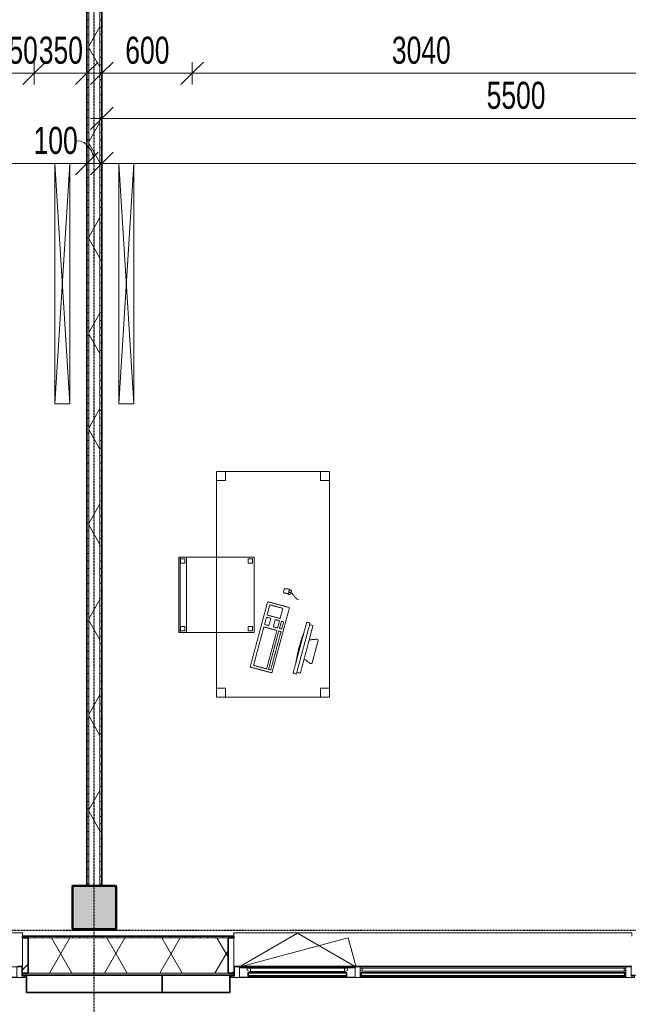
# Model space of a CAD drawing. Header units: millimetres. Extents: x -80560 to 110805, y -11020 to 52719.
# Tile 103 of 184: x 77599 to 81644, y 9506 to 16057. Entities that reach past the tile are written whole.
import ezdxf

# ---------------------------------------------------------------- set-up
doc = ezdxf.new("R2010")
doc.units = ezdxf.units.MM
doc.linetypes.add('CENTER2', pattern=[20, 8, -4, 4, -4])
doc.linetypes.add('DASHED2', pattern=[6, 4, -2])
for name, color, linetype, lineweight in [('A-ANNO-DIMS', 211, 'Continuous', 9), ('A-ANNO-DIMS-100', 211, 'Continuous', 9), ('A-GENM', 13, 'Continuous', 18), ('A-GLAZ', 151, 'Continuous', 18), ('A-GLAZ-SILL', 1, 'Continuous', 18), ('A-WALL', 113, 'Continuous', 35), ('A-WALL-PATT', 111, 'Continuous', 35), ('E-ELEC-EQPM', 71, 'Continuous', 18), ('I-FURN', 30, 'Continuous', 18), ('I-WALL', 2, 'Continuous', 18), ('S-COLS', 52, 'Continuous', 18), ('S-GRID', 1, 'Continuous', 9)]:
    doc.layers.add(name, color=color, linetype=linetype, lineweight=lineweight)
doc.styles.add('Arial_5', font='arial.ttf', dxfattribs={"width": 0.7, "height": 180})
doc.dimstyles.new('n3o_1_8_2', dxfattribs={"dimscale": 304.8, "dimtxt": 183.646692, "dimasz": 0.492126, "dimexe": 0.246063, "dimexo": 0.0625, "dimgap": 0.032808, "dimtad": 1, "dimdec": 0, "dimdsep": 46, "dimtxsty": 'Arial_5', "dimblk1": 'OBLIQUE', "dimblk2": 'OBLIQUE', "dimsah": 1, "dimcen": 0.09, "dimdle": 0.246063, "dimazin": 0, "dimtfac": 1, "dimtdec": 4, "dimtix": 1, "dimtmove": 1, "dimatfit": 3, "dimfxl": 0.246063, "dimfxlon": 1, "dimtvp": 1, "dimtolj": 1, "dimtzin": 0, "dimarcsym": 2})
doc.dimstyles.new('n3o_1_8_3', dxfattribs={"dimscale": 304.8, "dimtxt": 183.646692, "dimasz": 0.492126, "dimexe": 0.246063, "dimexo": 0.0625, "dimgap": 0.032808, "dimtad": 1, "dimdec": 0, "dimdsep": 46, "dimtxsty": 'Arial_5', "dimblk1": 'OBLIQUE', "dimblk2": 'OBLIQUE', "dimsah": 1, "dimcen": 0.09, "dimdle": 0.246063, "dimazin": 0, "dimtfac": 1, "dimtdec": 4, "dimtix": 1, "dimtmove": 0, "dimatfit": 3, "dimfxl": 0.246063, "dimfxlon": 1, "dimtvp": 1, "dimtolj": 1, "dimtzin": 0, "dimarcsym": 2})
pattern_1 = [(180, (78144.82, 14006.25), (-1e-13, -50), [])]
pattern_2 = [(60, (24894.82, 0), (-274.963, 158.75), []), (120, (24894.82, 0), (-274.963, -158.75), [])]
pattern_3 = [(45, (0, 0), (-141.42136, 141.42136), [])]

# ---------------------------------------------------------------- blocks, each defined once
blk = doc.blocks.new('NLRS_28_SCO_UN_staalkolom koker betongevuld_gen_CGA - kolom A-V333-DO_01 eerste verdieping')
at = {"layer": 'S-COLS', "lineweight": 5}
h = blk.add_hatch(dxfattribs=at)
h.set_pattern_fill('FP_159', color=256, style=0, pattern_type=2)
h.set_pattern_definition([(45, (-53200, -10150), (-99.99975, 99.99975), []), (45, (-53115, -10150), (-99.99975, 99.99975), []), (45, (-53110, -10150), (-99.99975, 99.99975), []), (45, (-53105, -10150), (-99.99975, 99.99975), []), (45, (-53100, -10150), (-99.99975, 99.99975), []), (45, (-53095, -10150), (-99.99975, 99.99975), []), (45, (-53090, -10150), (-99.99975, 99.99975), []), (45, (-53085, -10150), (-99.99975, 99.99975), [])])
h.paths.add_polyline_path([(-138, -150), (138, -150), (146.5, -146.5), (150, -138), (150, 138), (146.5, 146.5), (138, 150), (-138, 150), (-146.5, 146.5), (-150, 138), (-150, -138), (-146.5, -146.5)], flags=0)
h.paths.add_polyline_path([(134, -142), (-134, -142), (-139.7, -139.7), (-142, -134), (-142, 134), (-139.7, 139.7), (-134, 142), (134, 142), (139.7, 139.7), (142, 134), (142, -134), (139.7, -139.7)], flags=0)
at = {"layer": 'S-COLS', "lineweight": 9}
blk.add_hatch(color=256, dxfattribs=at).paths.add_polyline_path([(134, -142), (139.7, -139.7), (142, -134), (142, 134), (139.7, 139.7), (134, 142), (-134, 142), (-139.7, 139.7), (-142, 134), (-142, -134), (-139.7, -139.7), (-134, -142)], flags=0)
at = {"layer": 'S-COLS'}
for p, q in [((-150, 138), (-150, -138)), ((-142, -134), (-142, 134)), ((138, 150), (-138, 150)), ((-134, 142), (134, 142)), ((142, 134), (142, -134)), ((150, -138), (150, 138)), ((-138, -150), (138, -150)), ((134, -142), (-134, -142))]:
    blk.add_line(p, q, dxfattribs=at)
at = {"layer": 'S-COLS', "lineweight": 35}
for p, q in [((-142, 134), (-142, -134)), ((134, 142), (-134, 142)), ((142, -134), (142, 134)), ((-134, -142), (134, -142))]:
    blk.add_line(p, q, dxfattribs=at)
at = {"layer": 'S-COLS'}
for centre, radius, start, end in [((-138, 138), 12, 90, 180), ((-134, 134), 8, 90, 180), ((134, 134), 8, 0, 90), ((138, 138), 12, 0, 90), ((-138, -138), 12, 180, 270), ((-134, -134), 8, 180, 270), ((134, -134), 8, 270, 0), ((138, -138), 12, 270, 360)]:
    blk.add_arc(centre, radius, start, end, dxfattribs=at)
at = {"layer": 'S-COLS', "lineweight": 35}
for centre, start, end in [((-134, 134), 90, 180), ((134, 134), 360, 90), ((-134, -134), 180, 270), ((134, -134), 270, 360)]:
    blk.add_arc(centre, 8, start, end, dxfattribs=at)
blk = doc.blocks.new('19112_SW_LeonardoCollege_R2020_rvt-1-DO_01 eerste verdieping')
at = {"color": 9, "lineweight": 9}
blk.add_blockref('NLRS_28_SCO_UN_staalkolom koker betongevuld_gen_CGA - kolom A-V333-DO_01 eerste verdieping', (53200, 10150), dxfattribs=at)
blk = doc.blocks.new('Basic Wall _ 41_WA_n3o_cladding_vertikaal_random_100mm_oorspronkelijk - ___-31301010-DO_01 eerste verdieping')
at = {"layer": 'A-WALL', "lineweight": 18}
for p, q in [((52718, 9701), (52723, 9701)), ((52718, 9699), (52750, 9699)), ((54100, 9699), (54132, 9699)), ((54127, 9701), (54132, 9701))]:
    blk.add_line(p, q, dxfattribs=at)
blk = doc.blocks.new('NLRS_41_GM_WPB_spouwlat-SH_generiek_ISR - 235x38-V166-DO_01 eerste verdieping')
at = {"layer": 'A-GENM'}
h = blk.add_hatch(dxfattribs=at)
h.set_pattern_fill('FP_52', color=256, style=0, pattern_type=2)
h.set_pattern_definition(pattern_3)
h.paths.add_polyline_path([(52761, 9713), (52761, 9948), (52723, 9948), (52723, 9713)], flags=0)
for p, q in [((52761, 9948), (52723, 9948)), ((52723, 9948), (52723, 9713)), ((52761, 9713), (52761, 9948)), ((52723, 9713), (52761, 9713))]:
    blk.add_line(p, q, dxfattribs=at)
blk = doc.blocks.new('merk 1800 draaikiep - std-33586350-DO_01 eerste verdieping')
at = {"layer": 'A-GLAZ'}
for p, q in [((-868, 72), (-834, 72)), ((-868, 10), (-868, 72)), ((-834, 72), (-834, 4)), ((-17, 72), (17, 72)), ((-17, 4), (-17, 72)), ((17, 72), (17, 4)), ((834, 72), (868, 72)), ((834, 4), (834, 72)), ((868, 72), (868, 10)), ((-890, 10), (-868, 10)), ((-890, 0), (-890, 10)), ((-834, 4), (-812, 4)), ((-812, 4), (-812, 0)), ((-39, 4), (-17, 4)), ((-39, 0), (-39, 4)), ((17, 4), (39, 4)), ((39, 4), (39, 0)), ((812, 4), (834, 4)), ((812, 0), (812, 4)), ((868, 10), (890, 10)), ((890, 10), (890, 0)), ((-812, 0), (-890, 0)), ((39, 0), (-39, 0)), ((890, 0), (812, 0))]:
    blk.add_line(p, q, dxfattribs=at)
at = {"layer": 'A-GLAZ-SILL'}
for p, q in [((17, 72), (67, 72)), ((784, 72), (834, 72)), ((-812, 4), (-39, 4)), ((-812, 0), (-39, 0)), ((39, 4), (812, 4)), ((39, 0), (812, 0))]:
    blk.add_line(p, q, dxfattribs=at)
blk = doc.blocks.new('merk 2700 draaikiep - std-31324494-DO_01 eerste verdieping')
at = {"layer": 'A-GLAZ'}
for p, q in [((-1262, 0), (-1340, 0)), ((-1340, 0), (-1340, -10)), ((-1262, -4), (-1262, 0)), ((460, 0), (460, -4)), ((538, 0), (460, 0)), ((538, -4), (538, 0)), ((1340, 0), (1262, 0)), ((1262, 0), (1262, -4)), ((1340, -10), (1340, 0)), ((-1340, -10), (-1318, -10)), ((-1318, -10), (-1318, -72)), ((-1284, -72), (-1284, -4)), ((-1284, -4), (-1262, -4)), ((460, -4), (482, -4)), ((482, -4), (482, -72)), ((516, -72), (516, -4)), ((516, -4), (538, -4)), ((1262, -4), (1284, -4)), ((1284, -4), (1284, -72)), ((1318, -72), (1318, -10)), ((1318, -10), (1340, -10)), ((-1318, -72), (-1284, -72)), ((482, -72), (516, -72)), ((1284, -72), (1318, -72))]:
    blk.add_line(p, q, dxfattribs=at)
at = {"layer": 'A-GLAZ-SILL'}
for p, q in [((460, 0), (-1262, 0)), ((1262, 0), (538, 0)), ((460, -4), (-1262, -4)), ((1262, -4), (538, -4)), ((482, -72), (-1284, -72)), ((1284, -72), (516, -72))]:
    blk.add_line(p, q, dxfattribs=at)
blk = doc.blocks.new('NLRS_41_GM_WPB_spouwlat-SH_generiek_ISR - 235x38-V170-DO_01 eerste verdieping')
at = {"layer": 'A-GENM'}
h = blk.add_hatch(dxfattribs=at)
h.set_pattern_fill('FP_52', color=256, style=0, pattern_type=2)
h.set_pattern_definition(pattern_3)
h.paths.add_polyline_path([(54127, 9713), (54127, 9948), (54089, 9948), (54089, 9713)], flags=0)
for p, q in [((54127, 9948), (54089, 9948)), ((54089, 9948), (54089, 9713)), ((54127, 9713), (54127, 9948)), ((54089, 9713), (54127, 9713))]:
    blk.add_line(p, q, dxfattribs=at)
blk = doc.blocks.new('82_apparaat_rechthoekig_met clearance - Digiboard-30664863-DO_01 eerste verdieping')
at = {"layer": 'E-ELEC-EQPM'}
for p, q in [((-50, -800), (-50, 800)), ((-50, 800), (50, 800)), ((-50, -800), (-50, 800)), ((-50, 800), (50, 800)), ((50, 800), (-50, -800)), ((-50, 800), (50, -800)), ((50, 800), (-50, 800)), ((-50, 800), (-50, -800)), ((50, 800), (50, -800)), ((50, 800), (50, -800)), ((50, -800), (50, 800)), ((50, -800), (-50, -800)), ((50, -800), (-50, -800)), ((-50, -800), (50, -800))]:
    blk.add_line(p, q, dxfattribs=at)
blk = doc.blocks.new('82_apparaat_rechthoekig_met clearance - Digiboard-30673038-DO_01 eerste verdieping')
at = {"layer": 'E-ELEC-EQPM'}
for p, q in [((50, 800), (-50, 800)), ((-50, 800), (-50, -800)), ((50, 800), (-50, 800)), ((-50, 800), (-50, -800)), ((50, -800), (-50, 800)), ((-50, -800), (50, 800)), ((50, 800), (-50, 800)), ((-50, 800), (-50, -800)), ((50, -800), (50, 800)), ((50, -800), (50, 800)), ((50, -800), (50, 800)), ((-50, -800), (50, -800)), ((-50, -800), (50, -800)), ((-50, -800), (50, -800))]:
    blk.add_line(p, q, dxfattribs=at)
blk = doc.blocks.new('82_tafel1 - tafel 750x1500x700 2-30673035-DO_01 eerste verdieping')
at = {"layer": 'I-FURN', "linetype": 'DASHED2'}
for p, q in [((750, 375), (-750, 375)), ((-750, 375), (-750, -375)), ((750, 375), (-750, 375)), ((-750, 375), (-750, -375)), ((-750, 375), (-750, 315)), ((-690, 375), (-750, 375)), ((-690, 315), (-690, 375)), ((-690, 375), (690, 375)), ((-690, 375), (-690, 315)), ((690, 375), (690, 315)), ((690, 315), (690, 375)), ((750, 375), (690, 375)), ((750, -375), (750, 375)), ((750, -375), (750, 375)), ((750, 315), (750, 375)), ((-750, -315), (-750, 315)), ((-750, 315), (-690, 315)), ((-690, 315), (-750, 315)), ((690, 315), (750, 315)), ((750, 315), (690, 315)), ((750, 315), (750, -315)), ((-690, -315), (-750, -315)), ((-750, -315), (-690, -315)), ((-750, -315), (-750, -375)), ((-690, -375), (-690, -315)), ((-690, -315), (-690, -375)), ((750, -315), (690, -315)), ((690, -315), (690, -375)), ((690, -375), (690, -315)), ((690, -315), (750, -315)), ((750, -375), (750, -315)), ((-750, -375), (750, -375)), ((-750, -375), (750, -375)), ((-750, -375), (-690, -375)), ((690, -375), (-690, -375)), ((690, -375), (750, -375))]:
    blk.add_line(p, q, dxfattribs=at)
blk = doc.blocks.new('82_zitmeubel - stoel 500x500-V319-DO_01 eerste verdieping')
at = {"layer": 'I-FURN', "linetype": 'DASHED2'}
for p, q in [((-192.1, -13), (-192.1, 237)), ((-192.1, 237), (-192.1, -13)), ((-192.1, 237), (307.9, 237)), ((-192.1, 237), (307.9, 237)), ((-182.1, 226), (-182.1, 198)), ((-182.1, 198), (-182.1, 226)), ((-153.1, 227), (-181.1, 227)), ((-181.1, 227), (-153.1, 227)), ((-181.1, 197), (-153.1, 197)), ((-153.1, 197), (-181.1, 197)), ((-152.1, 198), (-152.1, 226)), ((-152.1, 226), (-152.1, 198)), ((267.9, 226), (267.9, 198)), ((267.9, 198), (267.9, 226)), ((296.9, 227), (268.9, 227)), ((268.9, 227), (296.9, 227)), ((268.9, 197), (296.9, 197)), ((296.9, 197), (268.9, 197)), ((297.9, 198), (297.9, 226)), ((297.9, 226), (297.9, 198)), ((307.9, 237), (307.9, -13)), ((307.9, -13), (307.9, 237)), ((-192.1, -213), (-192.1, -13)), ((-192.1, -13), (-192.1, -263)), ((307.9, -13), (307.9, -213)), ((307.9, -263), (307.9, -13)), ((-192.1, -254.1), (-192.1, -213)), ((307.9, -213), (-192.1, -213)), ((-192.1, -263), (-192.1, -254.1)), ((307.9, -254.1), (-192.1, -254.1)), ((-182.1, -224), (-182.1, -252)), ((-182.1, -252), (-182.1, -224)), ((-153.1, -223), (-181.1, -223)), ((-181.1, -223), (-153.1, -223)), ((-181.1, -253), (-153.1, -253)), ((-153.1, -253), (-181.1, -253)), ((-152.1, -252), (-152.1, -224)), ((-152.1, -224), (-152.1, -252)), ((267.9, -224), (267.9, -252)), ((267.9, -252), (267.9, -224)), ((296.9, -223), (268.9, -223)), ((268.9, -223), (296.9, -223)), ((268.9, -253), (296.9, -253)), ((296.9, -253), (268.9, -253)), ((297.9, -252), (297.9, -224)), ((297.9, -224), (297.9, -252)), ((307.9, -213), (307.9, -254.1)), ((307.9, -254.1), (307.9, -263)), ((-192.1, -263), (307.9, -263)), ((-192.1, -263), (307.9, -263))]:
    blk.add_line(p, q, dxfattribs=at)
for centre, start, end in [((-181.1, 226), 90, 180), ((-181.1, 226), 120, 180), ((-181.1, 198), 180, 210), ((-181.1, 198), 180, 270), ((-181.1, 198), 210, 270), ((-181.1, 226), 90, 120), ((-153.1, 226), 75, 90), ((-153.1, 226), 360, 90), ((-153.1, 198), 270, 0), ((-153.1, 198), 270, 300), ((-153.1, 226), 360, 75), ((-153.1, 198), 300, 0), ((268.9, 226), 90, 180), ((268.9, 226), 120, 180), ((268.9, 198), 180, 270), ((268.9, 198), 180, 270), ((268.9, 226), 90, 120), ((296.9, 226), 360, 90), ((296.9, 226), 360, 90), ((296.9, 198), 270, 360), ((296.9, 198), 270, 285), ((296.9, 198), 285, 330), ((296.9, 198), 330, 345), ((296.9, 198), 345, 360), ((-181.1, -224), 90, 180), ((-181.1, -224), 90, 180), ((-181.1, -252), 180, 270), ((-181.1, -252), 180, 270), ((-153.1, -224), 0, 90), ((-153.1, -224), 15, 90), ((-153.1, -252), 270, 0), ((-153.1, -252), 270, 0), ((-153.1, -224), 0, 15), ((268.9, -224), 90, 180), ((268.9, -224), 90, 180), ((268.9, -252), 180, 270), ((268.9, -252), 180, 270), ((296.9, -224), 0, 90), ((296.9, -224), 0, 90), ((296.9, -252), 270, 0), ((296.9, -252), 270, 0)]:
    blk.add_arc(centre, 1, start, end, dxfattribs=at)
blk = doc.blocks.new('82_computer - std-30673037-DO_01 eerste verdieping')
at = {"layer": 'I-FURN', "linetype": 'DASHED2'}
for p, q in [((-225, 0), (225, 0)), ((-225, -150), (-225, 0)), ((-208.5, -19), (56.6, -19)), ((-208.5, -109), (-208.5, -19)), ((56.6, -19), (56.6, -109)), ((73.4, -19), (123.4, -19)), ((73.4, -49), (73.4, -19)), ((123.4, -49), (73.4, -49)), ((123.4, -19), (123.4, -49)), ((138.4, -19), (208.4, -19)), ((138.4, -109), (138.4, -19)), ((208.4, -19), (208.4, -109)), ((225, 0), (225, -150)), ((56.6, -109), (-208.5, -109)), ((-208.5, -121.9), (56.6, -121.9)), ((-208.5, -136.9), (-208.5, -121.9)), ((56.6, -121.9), (56.6, -136.9)), ((73.4, -79), (123.4, -79)), ((73.4, -109), (73.4, -79)), ((123.4, -109), (73.4, -109)), ((73.4, -121.9), (123.4, -121.9)), ((73.4, -136.9), (73.4, -121.9)), ((123.4, -79), (123.4, -109)), ((123.4, -121.9), (123.4, -136.9)), ((208.4, -109), (138.4, -109)), ((340.9, -118.9), (310.5, -118.9)), ((316.4, -84.6), (330.8, -84.6)), ((321.6, -131.6), (321.6, -121.9)), ((321.6, -121.9), (325.5, -121.9)), ((323.6, -118.9), (323.6, -121.9)), ((325.5, -121.9), (325.5, -131.6)), ((225, -150), (-225, -150)), ((56.6, -136.9), (-208.5, -136.9)), ((123.4, -136.9), (73.4, -136.9)), ((330.8, -134.6), (316.4, -134.6)), ((325.5, -131.6), (321.6, -131.6)), ((323.6, -131.6), (323.6, -134.6)), ((-189.7, -286.2), (160.3, -286.2)), ((-189.7, -308.7), (-189.7, -286.2)), ((160.3, -308.7), (-189.7, -308.7)), ((-179.7, -308.7), (-177.2, -333)), ((148, -332.1), (150.3, -308.7)), ((160.3, -286.2), (160.3, -308.7)), ((-177.2, -333), (148, -332.1)), ((-98.4, -380), (-80.4, -332.7)), ((61.6, -390.8), (-90.9, -390.8)), ((50.9, -332.3), (69, -380))]:
    blk.add_line(p, q, dxfattribs=at)
for centre, radius, start, end in [((316.4, -92.6), 8, 90, 180), ((261.6, -109.6), 49.8, 340.01258, 19.98742), ((316.4, -126.6), 8, 180, 270), ((330.8, -92.6), 8, 0, 90), ((330.8, -126.6), 8, 270, 360), ((292, -109.6), 49.8, 340.01258, 19.98742), ((-14.7, -1180.4), 900.1, 83.45129, 96.54871), ((-90.9, -382.8), 8, 159.18595, 270), ((61.6, -382.8), 8, 270, 20.81405)]:
    blk.add_arc(centre, radius, start, end, dxfattribs=at)
blk.add_open_spline([(290.2, -192.8), (295.7, -164.5), (318.8, -151.1), (323.6, -134.6)], degree=3, dxfattribs=at)
blk = doc.blocks.new('30_n3o_RT62_glas met glaslat - Type 1-33663740-DO_01 eerste verdieping')
at = {"layer": 'A-GENM'}
for points in [[(878, -11), (878, -5), (-878, -5), (-878, -11), (738.1, -11)], [(878, -31), (878, -25), (-878, -25), (-878, -31), (738.1, -31)]]:
    blk.add_hatch(color=256, dxfattribs=at).paths.add_polyline_path(points, flags=0)
for p, q in [((878, -5), (-878, -5)), ((-878, -5), (-878, -11)), ((-874, -5), (-878, -5)), ((-878, -5), (-878, -31)), ((-878, -11), (878, -11)), ((878, -25), (-878, -25)), ((-878, -25), (-878, -31)), ((-878, -31), (878, -31)), ((-878, -31), (-874, -31)), ((-874, -31), (-874, -5)), ((878, -5), (874, -5)), ((874, -5), (874, -31)), ((874, -31), (878, -31)), ((878, -11), (878, -5)), ((878, -31), (878, -5)), ((878, -31), (878, -25))]:
    blk.add_line(p, q, dxfattribs=at)
blk = doc.blocks.new('31_n3o_RT62_raam binnensponning_770817_v3 - Type 1-33654572-DO_01 eerste verdieping')
at = {"layer": 'A-GENM'}
for p, q in [((-372, -62), (-384, -62)), ((-372, -66), (-372, -62)), ((372, -62), (-372, -62)), ((-372, -62), (-372, -66)), ((384, -62), (372, -62)), ((372, -62), (372, -66)), ((372, -66), (372, -62)), ((-384, -66), (-372, -66)), ((-372, -66), (372, -66)), ((372, -66), (384, -66))]:
    blk.add_line(p, q, dxfattribs=at)
blk = doc.blocks.new('Mobility Plan Swing v2 - Mobility Plan Swing v2-33563420-DO_01 eerste verdieping')
at = {"layer": 'A-GENM'}
for p, q in [((-390, 0), (0, 225.2)), ((0, 225.2), (390, 0)), ((-390, 0), (337.7, 195)), ((390, 0), (337.7, 195))]:
    blk.add_line(p, q, dxfattribs=at)
blk = doc.blocks.new('DPWP_30_n3o_RT62_glas met glaslat Frame1 - Type 1-33663743-DO_01 eerste verdieping')
at = {"layer": 'A-GENM'}
for p, q in [((-871, -7.8), (-883, -15)), ((-883, -27), (-871, -27)), ((-871, -27), (-871, -7.8)), ((871, -7.8), (-871, -7.8)), ((-871, -7.8), (-871, -27)), ((-871, -27), (871, -27)), ((871, -27), (871, -7.8)), ((883, -15), (871, -7.8)), ((871, -7.8), (871, -27)), ((871, -27), (883, -27))]:
    blk.add_line(p, q, dxfattribs=at)
blk = doc.blocks.new('30_n3o_RT62_glas met glaslat - Type 1-33654577-DO_01 eerste verdieping')
at = {"layer": 'A-GENM'}
for points in [[(329, -11), (329, -5), (-329, -5), (-329, -11), (318.13516, -11)], [(-329, -31), (329, -31), (329, -25), (-329, -25)]]:
    blk.add_hatch(color=256, dxfattribs=at).paths.add_polyline_path(points, flags=0)
for p, q in [((-0.50292, 0), (0.50292, 0)), ((-329, -11), (-329, -5)), ((-329, -5), (329, -5)), ((329, -11), (-329, -11)), ((-329, -25), (-329, -11)), ((-329, -31), (-329, -25)), ((-329, -25), (329, -25)), ((329, -31), (-329, -31)), ((-325, -11), (-325, -25)), ((325, -25), (325, -11)), ((329, -11), (329, -5)), ((329, -11), (329, -25)), ((329, -31), (329, -25))]:
    blk.add_line(p, q, dxfattribs=at)
blk = doc.blocks.new('DPWP_30_n3o_RT62_glas met glaslat Frame1 - Type 1-33654580-DO_01 eerste verdieping')
at = {"layer": 'A-GENM'}
for p, q in [((-334, -15), (-317.317, -5)), ((-334, -27), (-334, -15)), ((-312, -27), (-334, -27)), ((-317.317, -5), (-312, -5)), ((-312, -5), (-312, -27)), ((312, -5), (-312, -5)), ((312, -27), (-312, -27)), ((312, -5), (317.317, -5)), ((312, -27), (312, -5)), ((334, -27), (312, -27)), ((317.317, -5), (334, -15)), ((334, -15), (334, -27))]:
    blk.add_line(p, q, dxfattribs=at)
blk = doc.blocks.new('NLRS_42_GM_ISR_vensterbank_kunststeen-SH_generiek_ISR - 220x20-V370-DO_01 eerste verdieping')
at = {"layer": 'A-GENM'}
for p, q in [((-1323, 199.5), (-1323, 220)), ((-1323, 220), (1323, 220)), ((1323, 220), (1323, 199.5)), ((1323, 0), (-1323, 0))]:
    blk.add_line(p, q, dxfattribs=at)
blk = doc.blocks.new('NLRS_42_GM_ISR_vensterbank_kunststeen-SH_generiek_ISR - 220x20-V371-DO_01 eerste verdieping')
at = {"layer": 'A-GENM'}
for p, q in [((-873, 199.5), (-873, 220)), ((-873, 220), (873, 220)), ((873, 220), (873, 199.5)), ((11, 0), (-873, 0)), ((873, 0), (840, 0))]:
    blk.add_line(p, q, dxfattribs=at)
blk = doc.blocks.new('DIMBLOCK463-DO_01 eerste verdieping')
at = {"layer": 'A-ANNO-DIMS-100'}
for p, q in [((77444.8, 15700), (77519.8, 15775)), ((77444.8, 15775), (77444.8, 15625)), ((77444.8, 15700), (77444.8, 15775)), ((77694.8, 15700), (77769.8, 15775)), ((77694.8, 15775), (77694.8, 15625)), ((77694.8, 15700), (77694.8, 15775)), ((77444.8, 15700), (77369.8, 15625)), ((77444.8, 15700), (77694.8, 15700)), ((77694.8, 15700), (77619.8, 15625))]:
    blk.add_line(p, q, dxfattribs=at)
at = {"layer": 'A-ANNO-DIMS-100', "color": 0, "insert": (77425.7, 15943.6), "char_height": 180, "width": 345.821, "attachment_point": 1, "line_spacing_factor": 0.941778, "style": 'Arial_5'}
blk.add_mtext('250', dxfattribs=at)
blk = doc.blocks.new('_Oblique')
at = {"color": 0, "linetype": 'ByBlock', "lineweight": -2}
blk.add_line((-0.5, -0.5), (0.5, 0.5), dxfattribs=at)
blk = doc.blocks.new('DIMBLOCK464-DO_01 eerste verdieping')
at = {"layer": 'A-ANNO-DIMS-100'}
for p, q in [((77694.8, 15700), (77769.8, 15775)), ((77694.8, 15775), (77694.8, 15625)), ((77694.8, 15700), (77694.8, 15775)), ((78044.8, 15700), (78119.8, 15775)), ((78044.8, 15775), (78044.8, 15625)), ((78044.8, 15700), (78044.8, 15775)), ((77694.8, 15700), (77619.8, 15625)), ((77694.8, 15700), (78119.8, 15700)), ((78044.8, 15700), (77969.8, 15625))]:
    blk.add_line(p, q, dxfattribs=at)
at = {"layer": 'A-ANNO-DIMS-100', "color": 0, "insert": (77725.7, 15943.6), "char_height": 180, "width": 345.821, "attachment_point": 1, "line_spacing_factor": 0.941778, "style": 'Arial_5'}
blk.add_mtext('350', dxfattribs=at)
blk = doc.blocks.new('DIMBLOCK465-DO_01 eerste verdieping')
at = {"layer": 'A-ANNO-DIMS-100'}
for p, q in [((78144.8, 15700), (78219.8, 15775)), ((78144.8, 15775), (78144.8, 15625)), ((78144.8, 15700), (78144.8, 15775)), ((78744.8, 15700), (78819.8, 15775)), ((78744.8, 15775), (78744.8, 15625)), ((78744.8, 15700), (78744.8, 15775)), ((78069.8, 15700), (78744.8, 15700)), ((78144.8, 15700), (78069.8, 15625)), ((78744.8, 15700), (78669.8, 15625))]:
    blk.add_line(p, q, dxfattribs=at)
at = {"layer": 'A-ANNO-DIMS-100', "color": 0, "insert": (78300.7, 15943.6), "char_height": 180, "width": 345.821, "attachment_point": 1, "line_spacing_factor": 0.941778, "style": 'Arial_5'}
blk.add_mtext('600', dxfattribs=at)
blk = doc.blocks.new('DIMBLOCK466-DO_01 eerste verdieping')
at = {"layer": 'A-ANNO-DIMS-100'}
for p, q in [((78744.8, 15700), (78819.8, 15775)), ((78744.8, 15775), (78744.8, 15625)), ((78744.8, 15700), (78744.8, 15775)), ((81784.8, 15700), (81859.8, 15775)), ((81784.8, 15775), (81784.8, 15625)), ((81784.8, 15700), (81784.8, 15775)), ((78744.8, 15700), (78669.8, 15625)), ((78744.8, 15700), (81784.8, 15700)), ((81784.8, 15700), (81709.8, 15625))]:
    blk.add_line(p, q, dxfattribs=at)
at = {"layer": 'A-ANNO-DIMS-100', "color": 0, "insert": (80072.7, 15943.6), "char_height": 180, "width": 461.094, "attachment_point": 1, "line_spacing_factor": 0.941778, "style": 'Arial_5'}
blk.add_mtext('3040', dxfattribs=at)
blk = doc.blocks.new('DIMBLOCK480-DO_01 eerste verdieping')
at = {"layer": 'A-ANNO-DIMS-100'}
for p, q in [((72744.8, 15100), (72819.8, 15175)), ((72744.8, 15175), (72744.8, 15025)), ((72744.8, 15100), (72744.8, 15175)), ((78044.8, 15100), (78119.8, 15175)), ((78044.8, 15175), (78044.8, 15025)), ((78044.8, 15100), (78044.8, 15175)), ((72744.8, 15100), (72669.8, 15025)), ((72744.8, 15100), (78044.8, 15100)), ((78044.8, 15100), (77969.8, 15025))]:
    blk.add_line(p, q, dxfattribs=at)
at = {"layer": 'A-ANNO-DIMS-100', "color": 0, "insert": (75202.7, 15343.6), "char_height": 180, "width": 461.094, "attachment_point": 1, "line_spacing_factor": 0.941778, "style": 'Arial_5'}
blk.add_mtext('5300', dxfattribs=at)
blk = doc.blocks.new('DIMBLOCK481-DO_01 eerste verdieping')
at = {"layer": 'A-ANNO-DIMS-100'}
for p, q in [((78044.8, 15100), (78119.8, 15175)), ((78044.8, 15175), (78044.8, 15025)), ((78044.8, 15100), (78044.8, 15175)), ((78144.8, 15100), (78219.8, 15175)), ((78144.8, 15175), (78144.8, 15025)), ((78144.8, 15100), (78144.8, 15175)), ((78044.8, 15100), (77969.8, 15025)), ((78044.8, 15100), (78144.8, 15100)), ((78144.8, 15100), (78069.8, 15025))]:
    blk.add_line(p, q, dxfattribs=at)
blk.add_ellipse((77979, 15100), major_axis=(0, 151.3), ratio=0.765356, start_param=4.712389, end_param=6.283185, dxfattribs=at)
at = {"layer": 'A-ANNO-DIMS-100', "color": 0, "insert": (77690.9, 15343.6), "char_height": 180, "width": 345.821, "attachment_point": 1, "line_spacing_factor": 0.941778, "style": 'Arial_5'}
blk.add_mtext('100', dxfattribs=at)
blk = doc.blocks.new('DIMBLOCK482-DO_01 eerste verdieping')
at = {"layer": 'A-ANNO-DIMS-100'}
for p, q in [((78144.8, 15100), (78219.8, 15175)), ((78144.8, 15175), (78144.8, 15025)), ((78144.8, 15100), (78144.8, 15175)), ((89084.3, 15100), (89159.3, 15175)), ((89084.3, 15175), (89084.3, 15025)), ((89084.3, 15100), (89084.3, 15175)), ((78144.8, 15100), (78069.8, 15025)), ((78144.8, 15100), (89159.3, 15100)), ((89084.3, 15100), (89009.3, 15025))]:
    blk.add_line(p, q, dxfattribs=at)
at = {"layer": 'A-ANNO-DIMS-100', "color": 0, "insert": (83374.4, 15343.6), "char_height": 180, "width": 576.368, "attachment_point": 1, "line_spacing_factor": 0.941778, "style": 'Arial_5'}
blk.add_mtext('10940', dxfattribs=at)
blk = doc.blocks.new('DIMBLOCK503-DO_01 eerste verdieping')
at = {"layer": 'A-ANNO-DIMS-100'}
for p, q in [((78144.8, 15400), (78219.8, 15475)), ((78144.8, 15475), (78144.8, 15325)), ((78144.8, 15400), (78144.8, 15475)), ((83644.8, 15400), (83719.8, 15475)), ((83644.8, 15475), (83644.8, 15325)), ((83644.8, 15400), (83644.8, 15475)), ((78069.8, 15400), (83644.8, 15400)), ((78144.8, 15400), (78069.8, 15325)), ((83644.8, 15400), (83569.8, 15325))]:
    blk.add_line(p, q, dxfattribs=at)
at = {"layer": 'A-ANNO-DIMS-100', "color": 0, "insert": (80702.7, 15643.6), "char_height": 180, "width": 461.094, "attachment_point": 1, "line_spacing_factor": 0.941778, "style": 'Arial_5'}
blk.add_mtext('5500', dxfattribs=at)

msp = doc.modelspace()

# ---------------------------------------------------------------- hatches: boundary and pattern name
at = {"layer": 'A-WALL-PATT', "lineweight": 18}
h = msp.add_hatch(dxfattribs=at)
h.set_pattern_fill('FP_28', color=256, angle=90, style=0, pattern_type=2)
h.set_pattern_definition(pattern_1)
h.paths.add_polyline_path([(78057.3, 10300), (78057.3, 17712.5), (78044.8, 17712.5), (78044.8, 10300)], flags=0)
h = msp.add_hatch(dxfattribs=at)
h.set_pattern_fill('FP_2', color=256, style=0, pattern_type=2)
h.set_pattern_definition(pattern_2)
h.paths.add_polyline_path([(78132.3, 10300), (78132.3, 17712.5), (78057.3, 17712.5), (78057.3, 10300)], flags=0)
h = msp.add_hatch(dxfattribs=at)
h.set_pattern_fill('FP_28', color=256, angle=90, style=0, pattern_type=2)
h.set_pattern_definition(pattern_1)
h.paths.add_polyline_path([(78132.3, 10300), (78144.8, 10300), (78144.8, 17712.5), (78132.3, 17712.5), (78132.3, 10922.1)], flags=0)
h = msp.add_hatch(dxfattribs=at)
h.set_pattern_fill('FP_67', color=256, angle=90, style=0, pattern_type=2)
h.set_pattern_definition([(90, (63299.57, 9701), (-50, -2e-13), [])])
h.paths.add_polyline_path([(88455.8, 9948), (89096.8, 9948), (89096.8, 9960.5), (88417.8, 9960.5), (88417.8, 9948)], flags=0)
h.paths.add_polyline_path([(83971.8, 9948), (83971.8, 9960.5), (81667.8, 9960.5), (81667.8, 9948), (83933.8, 9948)], flags=0)
h.paths.add_polyline_path([(78983.8, 9948), (79021.8, 9948), (79021.8, 9960.5), (77617.8, 9960.5), (77617.8, 9948), (78885.2, 9948)], flags=0)
h.paths.add_polyline_path([(75871.8, 9948), (75871.8, 9960.5), (75367.8, 9960.5), (75367.8, 9948), (75833.8, 9948)], flags=0)
h.paths.add_polyline_path([(73599.1, 9948), (73621.8, 9948), (73621.8, 9960.5), (71767.8, 9960.5), (71767.8, 9948), (73583.8, 9948)], flags=0)
h.paths.add_polyline_path([(69105.8, 9948), (70021.8, 9948), (70021.8, 9960.5), (69067.8, 9960.5), (69067.8, 9948)], flags=0)
h.paths.add_polyline_path([(68221.8, 9948), (68221.8, 9960.5), (66817.8, 9960.5), (66817.8, 9948), (68183.8, 9948)], flags=0)
h.paths.add_polyline_path([(64201.6, 9948), (65071.8, 9948), (65071.8, 9960.5), (63667.8, 9960.5), (63667.8, 9948), (63705.8, 9948)], flags=0)
h.paths.add_polyline_path([(62821.8, 9948), (62821.8, 9960.5), (61417.8, 9960.5), (61417.8, 9948), (62783.8, 9948)], flags=0)
h.paths.add_polyline_path([(60105.8, 9948), (60571.8, 9948), (60571.8, 9960.5), (60067.8, 9960.5), (60067.8, 9948), (60090.2, 9948)], flags=0)
h.paths.add_polyline_path([(57383.8, 9948), (57421.8, 9948), (57421.8, 9960.5), (54967.9, 9960.5), (54967.9, 9948), (57153.5, 9948)], flags=0)
h.paths.add_polyline_path([(53923.1, 9948), (54121.9, 9948), (54121.9, 9960.5), (53317.8, 9960.5), (53317.8, 9948), (53629.4, 9948)], flags=0)
h.paths.add_polyline_path([(52454.8, 9948), (52471.8, 9948), (52471.8, 9960.5), (50617.8, 9960.5), (50617.8, 9948), (52433.8, 9948)], flags=0)
h.paths.add_polyline_path([(46171.8, 9948), (46171.8, 9960.5), (43867.8, 9960.5), (43867.8, 9948), (46133.8, 9948)], flags=0)
h.paths.add_polyline_path([(40707.9, 9948), (41221.8, 9948), (41221.8, 9960.5), (37255.3, 9960.5), (37255.3, 9948), (39533.2, 9948)], flags=0)
h = msp.add_hatch(dxfattribs=at)
h.set_pattern_fill('FP_2', color=256, style=0, pattern_type=2)
h.set_pattern_definition(pattern_2)
h.paths.add_polyline_path([(89331.8, 9713), (89331.8, 9948), (88455.8, 9948), (88455.8, 9713), (88870.1, 9713)], flags=0)
h.paths.add_polyline_path([(83933.8, 9713), (83933.8, 9948), (81705.8, 9948), (81705.8, 9713), (83877.6, 9713)], flags=0)
h.paths.add_polyline_path([(78885.2, 9713), (78983.8, 9713), (78983.8, 9948), (77655.8, 9948), (77655.8, 9713), (78297.9, 9713)], flags=0)
h.paths.add_polyline_path([(75833.8, 9713), (75833.8, 9948), (75405.8, 9948), (75405.8, 9713), (75654.8, 9713)], flags=0)
h.paths.add_polyline_path([(73583.8, 9713), (73583.8, 9948), (71805.8, 9948), (71805.8, 9713), (72424.4, 9713)], flags=0)
h.paths.add_polyline_path([(69983.8, 9713), (69983.8, 9948), (69105.8, 9948), (69105.8, 9713), (69487.7, 9713)], flags=0)
h.paths.add_polyline_path([(68183.8, 9713), (68183.8, 9948), (66855.8, 9948), (66855.8, 9713), (67725.7, 9713)], flags=0)
h.paths.add_polyline_path([(64789, 9713), (65033.8, 9713), (65033.8, 9948), (63705.8, 9948), (63705.8, 9713), (64201.6, 9713)], flags=0)
h.paths.add_polyline_path([(62783.8, 9713), (62783.8, 9948), (61455.8, 9948), (61455.8, 9713), (62733.3, 9713)], flags=0)
h.paths.add_polyline_path([(60533.8, 9713), (60533.8, 9948), (60105.8, 9948), (60105.8, 9713), (60383.9, 9713)], flags=0)
h.paths.add_polyline_path([(57383.8, 9713), (57383.8, 9948), (55005.9, 9948), (55005.9, 9713), (57153.5, 9713)], flags=0)
h.paths.add_polyline_path([(53923.1, 9713), (54083.9, 9713), (54083.9, 9948), (53355.8, 9948), (53355.8, 9713), (53629.4, 9713)], flags=0)
h.paths.add_polyline_path([(52433.8, 9713), (52433.8, 9948), (50655.8, 9948), (50655.8, 9713), (51867.4, 9713)], flags=0)
h.paths.add_polyline_path([(45994, 9713), (46133.8, 9713), (46133.8, 9948), (43905.8, 9948), (43905.8, 9713), (45406.6, 9713)], flags=0)
h.paths.add_polyline_path([(40707.9, 9713), (41183.8, 9713), (41183.8, 9948), (37242.8, 9948), (37242.8, 9713), (39533.2, 9713)], flags=0)
h = msp.add_hatch(dxfattribs=at)
h.set_pattern_fill('FP_66', color=256, style=0, pattern_type=2)
h.set_pattern_definition([(0, (63299.57, 9701), (2e-14, 50), [])])
h.paths.add_polyline_path([(89343.8, 9701), (89343.8, 9713), (88417.8, 9713), (88417.8, 9701), (88870.1, 9701)], flags=0)
h.paths.add_polyline_path([(83971.8, 9701), (83971.8, 9713), (81667.8, 9713), (81667.8, 9701), (83877.6, 9701)], flags=0)
h.paths.add_polyline_path([(79021.8, 9701), (79021.8, 9713), (77617.8, 9713), (77617.8, 9701), (78885.2, 9701)], flags=0)
h.paths.add_polyline_path([(75367.8, 9701), (75871.8, 9701), (75871.8, 9713), (75367.8, 9713)], flags=0)
h.paths.add_polyline_path([(73621.8, 9701), (73621.8, 9713), (71767.8, 9713), (71767.8, 9701), (73599.1, 9701)], flags=0)
h.paths.add_polyline_path([(67725.7, 9701), (68221.8, 9701), (68221.8, 9713), (66817.8, 9713), (66817.8, 9701), (67138.3, 9701)], flags=0)
h.paths.add_polyline_path([(69487.7, 9701), (70021.8, 9701), (70021.8, 9713), (69067.8, 9713), (69067.8, 9701)], flags=0)
h.paths.add_polyline_path([(62733.3, 9701), (62821.8, 9701), (62821.8, 9713), (61417.8, 9713), (61417.8, 9701), (62439.6, 9701)], flags=0)
h.paths.add_polyline_path([(65071.8, 9701), (65071.8, 9713), (63667.8, 9713), (63667.8, 9701), (64789, 9701)], flags=0)
h.paths.add_polyline_path([(60383.9, 9701), (60571.8, 9701), (60571.8, 9713), (60067.8, 9713), (60067.8, 9701), (60090.2, 9701)], flags=0)
h.paths.add_polyline_path([(56566.2, 9701), (57421.8, 9701), (57421.8, 9713), (54967.9, 9713), (54967.9, 9701), (55978.8, 9701)], flags=0)
h.paths.add_polyline_path([(54121.9, 9701), (54121.9, 9713), (53317.8, 9713), (53317.8, 9701), (53923.1, 9701)], flags=0)
h.paths.add_polyline_path([(52471.8, 9701), (52471.8, 9713), (50617.8, 9713), (50617.8, 9701), (52454.8, 9701)], flags=0)
h.paths.add_polyline_path([(46171.8, 9701), (46171.8, 9713), (43867.8, 9713), (43867.8, 9701), (45994, 9701)], flags=0)
h.paths.add_polyline_path([(41221.8, 9701), (41221.8, 9713), (37007.8, 9713), (37007.8, 9701), (41001.5, 9701)], flags=0)

# ---------------------------------------------------------------- linework, layer by layer
at = {"layer": 'A-WALL', "lineweight": 18}
for p, q in [((78057.3, 10300), (78057.3, 17712.5)), ((78132.3, 10300), (78132.3, 17712.5)), ((77655.8, 9948), (78983.8, 9948)), ((77617.8, 9713), (77612.8, 9713)), ((77655.8, 9713), (78983.8, 9713)), ((79026.8, 9713), (79021.8, 9713))]:
    msp.add_line(p, q, dxfattribs=at)
at = {"layer": 'A-WALL'}
for p, q in [((79021.8, 9960.5), (77617.8, 9960.5)), ((77617.8, 9960.5), (77617.8, 9948)), ((79021.8, 9948), (79021.8, 9960.5)), ((77617.8, 9948), (77655.8, 9948)), ((77655.8, 9948), (77655.8, 9713)), ((78983.8, 9713), (78983.8, 9948)), ((78983.8, 9948), (79021.8, 9948)), ((77655.8, 9713), (77617.8, 9713)), ((77617.8, 9713), (77617.8, 9701)), ((77617.8, 9701), (79021.8, 9701)), ((78994.8, 9701), (77644.8, 9701)), ((77644.8, 9701), (77644.8, 9584)), ((78544.8, 9701), (78544.8, 9584)), ((79021.8, 9713), (78983.8, 9713)), ((78994.8, 9584), (78994.8, 9701)), ((79021.8, 9701), (79021.8, 9713)), ((77644.8, 9584), (78994.8, 9584))]:
    msp.add_line(p, q, dxfattribs=at)
at = {"layer": 'I-WALL', "lineweight": 35}
for p, q in [((78144.8, 10300), (78144.8, 18050)), ((78044.8, 17712.5), (78044.8, 10300))]:
    msp.add_line(p, q, dxfattribs=at)
at = {"layer": 'S-GRID', "linetype": 'CENTER2', "lineweight": 25}
for p, q in [((78094.8, 4383.3), (78094.8, 52119.1)), ((29945.3, 10000), (110204.9, 10000))]:
    msp.add_line(p, q, dxfattribs=at)

# ---------------------------------------------------------------- block references
at = {"color": 250, "lineweight": 5}
msp.add_blockref('19112_SW_LeonardoCollege_R2020_rvt-1-DO_01 eerste verdieping', (24894.8, 0), dxfattribs=at)
at = {"layer": 'A-GENM'}
for name, p in [('NLRS_42_GM_ISR_vensterbank_kunststeen-SH_generiek_ISR - 220x20-V371-DO_01 eerste verdieping', (76744.8, 9761)), ('NLRS_42_GM_ISR_vensterbank_kunststeen-SH_generiek_ISR - 220x20-V370-DO_01 eerste verdieping', (80344.8, 9761)), ('Mobility Plan Swing v2 - Mobility Plan Swing v2-33563420-DO_01 eerste verdieping', (79444.8, 9754)), ('NLRS_41_GM_WPB_spouwlat-SH_generiek_ISR - 235x38-V166-DO_01 eerste verdieping', (24894.8, 0)), ('NLRS_41_GM_WPB_spouwlat-SH_generiek_ISR - 235x38-V170-DO_01 eerste verdieping', (24894.8, 0))]:
    msp.add_blockref(name, p, dxfattribs=at)
at = {"layer": 'A-GENM', "rotation": 180}
for name, p in [('31_n3o_RT62_raam binnensponning_770817_v3 - Type 1-33654572-DO_01 eerste verdieping', (79444.8, 9688)), ('DPWP_30_n3o_RT62_glas met glaslat Frame1 - Type 1-33654580-DO_01 eerste verdieping', (79444.8, 9719)), ('30_n3o_RT62_glas met glaslat - Type 1-33654577-DO_01 eerste verdieping', (79444.8, 9688)), ('DPWP_30_n3o_RT62_glas met glaslat Frame1 - Type 1-33663743-DO_01 eerste verdieping', (80745.8, 9719)), ('30_n3o_RT62_glas met glaslat - Type 1-33663740-DO_01 eerste verdieping', (80745.8, 9688))]:
    msp.add_blockref(name, p, dxfattribs=at)
at = {"layer": 'A-GLAZ'}
msp.add_blockref('merk 1800 draaikiep - std-33586350-DO_01 eerste verdieping', (76744.8, 9684), dxfattribs=at)
at = {"layer": 'A-GLAZ', "rotation": 180}
msp.add_blockref('merk 2700 draaikiep - std-31324494-DO_01 eerste verdieping', (80344.8, 9684), dxfattribs=at)
at = {"layer": 'A-WALL', "lineweight": 18}
msp.add_blockref('Basic Wall _ 41_WA_n3o_cladding_vertikaal_random_100mm_oorspronkelijk - ___-31301010-DO_01 eerste verdieping', (24894.8, 0), dxfattribs=at)
at = {"layer": 'E-ELEC-EQPM', "rotation": 180}
msp.add_blockref('82_apparaat_rechthoekig_met clearance - Digiboard-30664863-DO_01 eerste verdieping', (77882.3, 14300), dxfattribs=at)
at = {"layer": 'E-ELEC-EQPM'}
msp.add_blockref('82_apparaat_rechthoekig_met clearance - Digiboard-30673038-DO_01 eerste verdieping', (78307.3, 14300), dxfattribs=at)
at = {"layer": 'I-FURN', "linetype": 'DASHED2'}
for name, p, rotation in [('82_tafel1 - tafel 750x1500x700 2-30673035-DO_01 eerste verdieping', (79282.3, 12300), 90.00000000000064), ('82_zitmeubel - stoel 500x500-V319-DO_01 eerste verdieping', (78920.3, 12288.4), 270.0000000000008), ('82_computer - std-30673037-DO_01 eerste verdieping', (79188.9, 11967.4), 75.00000000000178)]:
    msp.add_blockref(name, p, dxfattribs=dict(at, rotation=rotation))

# ---------------------------------------------------------------- dimensions: what is measured, and where the dimension line sits
at = {"layer": 'A-ANNO-DIMS'}
for base, p1, p2, override, picture, middle in [((77694.8, 15700), (77444.8, 15775), (77694.8, 15775), {"dimpost": '<>', "dimfxl": 250}, 'DIMBLOCK463-DO_01 eerste verdieping', (77569.8, 15801.9)), ((78044.8, 15700), (77694.8, 15775), (78044.8, 15775), {"dimpost": '<>', "dimfxl": 350}, 'DIMBLOCK464-DO_01 eerste verdieping', (77869.8, 15801.9)), ((78744.8, 15700), (78144.8, 15775), (78744.8, 15775), {"dimpost": '<>', "dimfxl": 600}, 'DIMBLOCK465-DO_01 eerste verdieping', (78444.8, 15801.9)), ((81784.8, 15700), (78744.8, 15775), (81784.8, 15775), {"dimpost": '<>', "dimfxl": 3040}, 'DIMBLOCK466-DO_01 eerste verdieping', (80264.8, 15801.9)), ((83644.8, 15400), (78144.8, 15475), (83644.8, 15475), {"dimpost": '<>', "dimfxl": 5500}, 'DIMBLOCK503-DO_01 eerste verdieping', (80894.8, 15501.9)), ((78044.8, 15100), (72744.8, 15175), (78044.8, 15175), {"dimpost": '<>', "dimfxl": 5300}, 'DIMBLOCK480-DO_01 eerste verdieping', (75394.8, 15201.9)), ((89084.3189632, 15099.965013), (78144.8189632, 15174.965013), (89084.3189632, 15174.965013), {"dimpost": '<>', "dimfxl": 10939.5}, 'DIMBLOCK482-DO_01 eerste verdieping', (83614.5689632, 15201.8681513))]:
    dim = msp.add_linear_dim(base=base, p1=p1, p2=p2, dimstyle='n3o_1_8_3', override=override, dxfattribs=at)
    dim.commit()
    dim.dimension.update_dxf_attribs({"geometry": picture, "text_midpoint": middle})
dim = msp.add_linear_dim(base=(78144.8, 15100), p1=(78044.8, 15175), p2=(78144.8, 15175), dimstyle='n3o_1_8_2', override={"dimpost": '<>', "dimfxl": 100}, dxfattribs=at)
dim.commit()
dim.dimension.update_dxf_attribs({"geometry": 'DIMBLOCK481-DO_01 eerste verdieping', "text_midpoint": (77863.8, 15223.6), "dimtype": 160})

doc.saveas('drawing.dxf')
